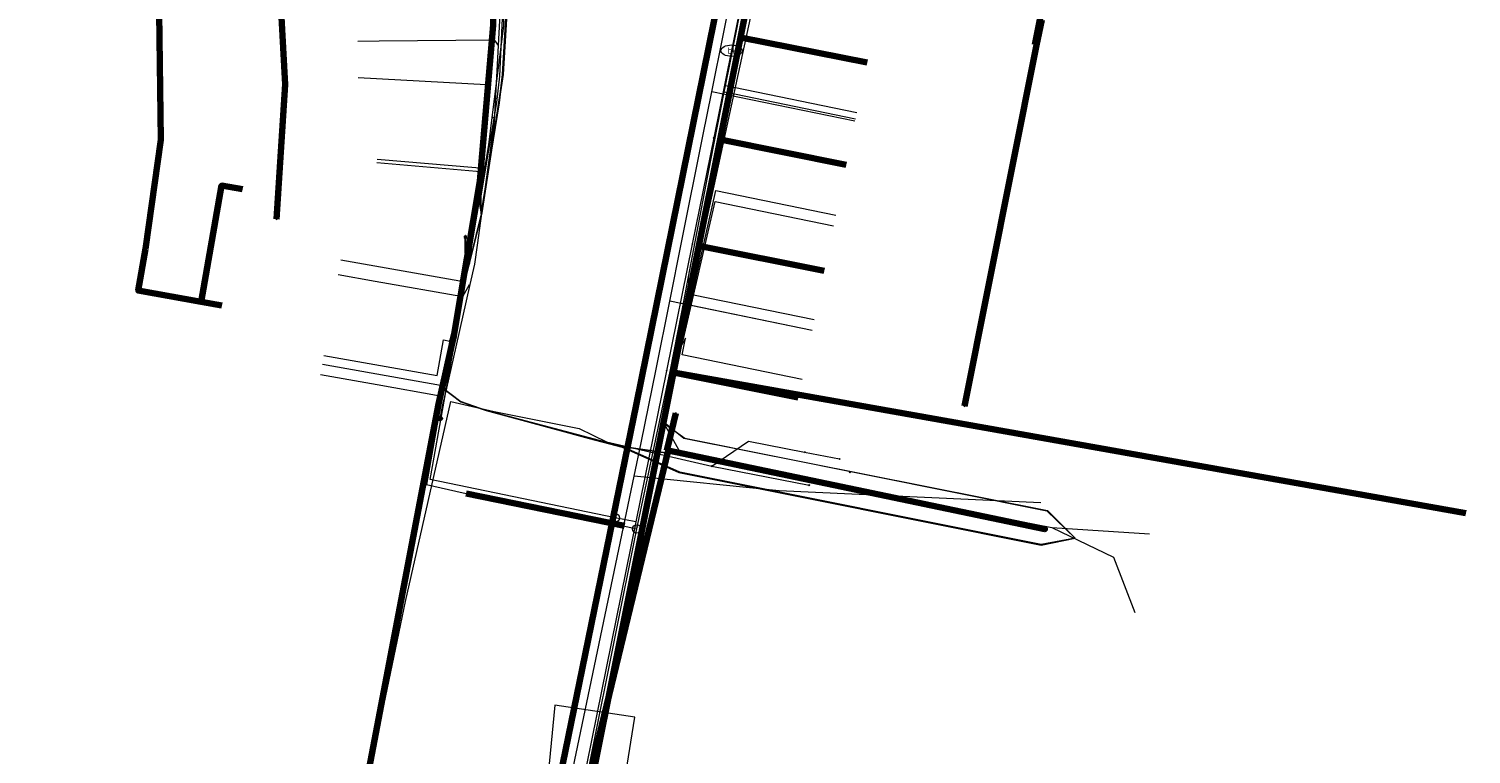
# Model space of a CAD drawing. Extents: x 152558 to 154479, y 462974 to 463683.
# Tile 61 of 256: x 153091 to 153159, y 463371 to 463405. Entities that reach past the tile are written whole.
import ezdxf
from ezdxf.enums import TextEntityAlignment as Align
from ezdxf.lldxf.tags import DXFTag

# ---------------------------------------------------------------- set-up
doc = ezdxf.new("R2010")
doc.units = 0
doc.header["$LTSCALE"] = 0.2
doc.layers.get('0').update_dxf_attribs({"linetype": 'CONTINUOUS'})
for name, color, linetype, lineweight in [('B-RO-KL-DATA_COAXIAAL_17_ZIGGO BV-G', 90, 'KL-DATA-N', 18), ('B-RO-KL-DATA_COAXIAAL_7_ZIGGO BV-G', 90, 'KL-DATA-N', 18), ('B-RO-KL-DATA_EUROFIBER NEDERLAND BV-G', 90, 'KL-DATA-N', 18), ('B-RO-KL-DATA_HULPSTUK_EUROFIBER NEDERLAND BV-S', 90, 'CONTINUOUS', 25), ('B-RO-KL-DATA_HULPSTUK_KPN BV-S', 90, 'CONTINUOUS', 25), ('B-RO-KL-DATA_HULPSTUK_REGGEFIBER OPERATOR BV-S', 90, 'CONTINUOUS', 25), ('B-RO-KL-DATA_KABELBED_KPN BV-G', 90, 'CONTINUOUS', 100), ('B-RO-KL-DATA_KABELBED_ZIGGO BV-G', 90, 'CONTINUOUS', 100), ('B-RO-KL-DATA_REGGEFIBER OPERATOR BV-G', 90, 'KL-DATA-N', 18), ('B-RO-KL-ET_LS_400 V_STEDIN NETBEHEER BV-G', 190, 'KL-LS-N', 18), ('B-RO-KL-ET_LS_GEMEENTE AMERSFOORT-S', 190, 'CONTINUOUS', 25), ('B-RO-KL-ET_LS_HULPSTUK_STEDIN NETBEHEER BV-S', 190, 'CONTINUOUS', 25), ('B-RO-KL-GAS_LD_HULPSTUK_STEDIN NETBEHEER BV-S', 50, 'CONTINUOUS', 25), ('B-RO-KL-GAS_LD_KOPER_22_0.1 BAR_STEDIN NETBEHEER BV-G', 50, 'KL-GAS-LD-N', 18), ('B-RO-KL-GAS_LD_MANTELBUIS_ASBESTCEMENT_STEDIN NETBEHEER BV-G', 50, 'CONTINUOUS', 100), ('B-RO-KL-GAS_LD_PE_32_0.1 BAR_STEDIN NETBEHEER BV-G', 50, 'KL-GAS-LD-N', 18), ('B-RO-KL-GAS_LD_PVC_63_0.1 BAR_STEDIN NETBEHEER BV-G', 50, 'KL-GAS-LD-N', 18), ('B-RO-KL-GAS_LD_STAAL_34_0.1 BAR_STEDIN NETBEHEER BV-G', 50, 'KL-GAS-LD-N', 18), ('B-RO-KL-WATER_100_VITENS-G', 170, 'KL-WATER-N', 18), ('B-RO-KL-WATER_HULPSTUK_VITENS-S', 170, 'CONTINUOUS', 25), ('B-RO-KL-WATER_VITENS-S', 170, 'CONTINUOUS', 25), ('B-RO-OG-INFO_KPN BV-G', 7, 'CONTINUOUS', 18)]:
    doc.layers.add(name, color=color, linetype=linetype, lineweight=lineweight)
doc.styles.add('NLCS-ISO', font='NLCS-ISO.ttf')
tags = doc.linetypes.add('KL-DATA-N', pattern='A,4,-1,[101,NLCS.SHX,S=0.5,R=0,X=0,Y=0],-1,4,-1,["D",Standard,S=1,R=0,X=-0.25,Y=-0.5],-1.5', length=12.5).pattern_tags.tags
tags[18] = DXFTag(74, 10)
tags = doc.linetypes.add('KL-GAS-LD-N', pattern='A,4,-1,[69,NLCS.SHX,S=0.5,R=0,X=0,Y=0],-1,4,-1,["L",Standard,S=1,R=0,X=0.25,Y=-0.5],-2', length=13).pattern_tags.tags
tags[18] = DXFTag(74, 10)
tags = doc.linetypes.add('KL-LS-N', pattern='A,4,-1,[103,NLCS.SHX,S=0.75,R=0,X=0,Y=0],-1,4,-1,["L",Standard,S=1,R=0,X=0,Y=-0.5],-2', length=13).pattern_tags.tags
tags[18] = DXFTag(74, 10)
doc.linetypes.add('KL-WATER-N', pattern='A,7,-0.5,[168,NLCS.SHX,S=0.75,R=0,X=0.75,Y=0],-2', length=9.5)

# ---------------------------------------------------------------- blocks, each defined once
blk = doc.blocks.new('SKL-WTB_HULP_T STUK-SO')
at = {"color": 0, "linetype": 'ByBlock', "lineweight": 18}
blk.add_circle((0, 0), 1, dxfattribs=at)
at = {"color": 0, "linetype": 'ByBlock', "lineweight": -2, "style": 'NLCS-ISO'}
blk.add_text('T', height=1, dxfattribs=at).set_placement((0, 0), align=Align.MIDDLE_CENTER)
at = {"color": 0, "linetype": 'ByBlock', "lineweight": 18, "style": 'NLCS-ISO', "flags": 1}
for tag, p in [('TYPE', (1.5, 0)), ('OMSCHRIJVING', (1.5, -3)), ('LABEL', (1.5, -1.5))]:
    blk.add_attdef(tag, p, '', height=1, dxfattribs=at)
blk = doc.blocks.new('SKL-WTB_HULP_MOF-SO')
at = {"linetype": 'ByBlock', "lineweight": 18}
h = blk.add_hatch(color=0, dxfattribs=at)
h.dxf.hatch_style = 1
h.paths.add_polyline_path([(-0.5625, 0, 1), (0.5625, 0, 1)])
at = {"color": 0, "linetype": 'ByBlock', "lineweight": 18}
blk.add_circle((0, 0), 0.5625, dxfattribs=at)
at = {"color": 0, "linetype": 'ByBlock', "lineweight": 18, "style": 'NLCS-ISO', "flags": 1}
for tag, p in [('TYPE', (1.5, 0)), ('OMSCHRIJVING', (1.5, -3)), ('LABEL', (1.5, -1.5))]:
    blk.add_attdef(tag, p, '', height=1, dxfattribs=at)
blk = doc.blocks.new('SKL-WTB_HULP_OVERIG-SO')
at = {"color": 0, "linetype": 'ByBlock', "lineweight": 18}
for points in [[(-0.14, 0.14), (0.14, -0.14)], [(0.14, 0.14), (-0.14, -0.14)]]:
    blk.add_lwpolyline(points, dxfattribs=at)
at = {"color": 0, "linetype": 'ByBlock', "lineweight": 18, "style": 'NLCS-ISO', "flags": 1}
for tag, p in [('TYPE', (1.5, 0)), ('OMSCHRIJVING', (1.5, -3)), ('LABEL', (1.5, -1.5))]:
    blk.add_attdef(tag, p, '', height=1, dxfattribs=at)
blk = doc.blocks.new('SKL-WTB_HULP_AFSLUITER-SO')
at = {"color": 0, "linetype": 'ByBlock', "lineweight": 18}
blk.add_lwpolyline([(0, 0.8), (0, -0.8)], dxfattribs=at)
blk.add_circle((0, 0), 1, dxfattribs=at)
at = {"color": 0, "linetype": 'ByBlock', "lineweight": 18, "style": 'NLCS-ISO', "flags": 1}
for tag, p in [('TYPE', (1.5, 0)), ('OMSCHRIJVING', (1.5, -3)), ('LABEL', (1.5, -1.5))]:
    blk.add_attdef(tag, p, '', height=1, dxfattribs=at)
blk = doc.blocks.new('SKL-WATER_BRANDKRAAN_BRANDPUT-SO')
at = {"color": 0, "linetype": 'ByBlock', "lineweight": 18}
blk.add_ellipse((0, 0), major_axis=(2.5, 0), ratio=0.54, dxfattribs=at)
at = {"color": 0, "linetype": 'ByBlock', "lineweight": 18, "style": 'NLCS-ISO'}
blk.add_text('bk', height=1.5, dxfattribs=at).set_placement((0.16, 0), align=Align.MIDDLE_CENTER)
blk = doc.blocks.new('SKL-ET_LS_MAST-SO')
for p, q in [((-0.05, 2.07), (0.05, 2.07)), ((-0.05, -2), (0.05, -2))]:
    blk.add_line(p, q)
for points in [[(-0.18, 1.76), (-0.22, 1.76), (-0.22, 1.84), (-0.18, 1.84), (-0.18, 1.79)], [(-0.18, 1.49), (-0.22, 1.49), (-0.22, 1.57), (-0.18, 1.57), (-0.18, 1.52)], [(-0.18, 1.79), (-0.05, 1.79)], [(-0.18, 1.76), (-0.05, 1.76)], [(-0.18, 1.52), (-0.05, 1.52)], [(-0.18, 1.49), (-0.05, 1.49)], [(-0.05, -2), (-0.05, 2.07)], [(0.05, -2), (0.05, 2.07)], [(0.18, 1.92), (0.05, 1.92)], [(0.18, 1.89), (0.05, 1.89)], [(0.18, 1.66), (0.05, 1.66)], [(0.18, 1.63), (0.05, 1.63)], [(0.18, 1.39), (0.05, 1.39)], [(0.18, 1.36), (0.05, 1.36)], [(0.18, 1.89), (0.22, 1.89), (0.22, 1.97), (0.18, 1.97), (0.18, 1.92)], [(0.18, 1.63), (0.22, 1.63), (0.22, 1.71), (0.18, 1.71), (0.18, 1.66)], [(0.18, 1.36), (0.22, 1.36), (0.22, 1.44), (0.18, 1.44), (0.18, 1.39)]]:
    blk.add_lwpolyline(points)

msp = doc.modelspace()

# ---------------------------------------------------------------- linework, layer by layer
at = {"layer": 'B-RO-KL-DATA_COAXIAAL_17_ZIGGO BV-G', "flags": 128}
for points in [[(153081.132, 463335.554), (153081.388, 463336.952), (153082.06, 463340.62), (153082.336, 463341.627), (153082.784, 463342.572), (153083.39, 463343.425), (153084.134, 463344.159), (153084.995, 463344.753), (153085.727, 463345.088), (153085.946, 463345.189), (153086.958, 463345.453), (153088.001, 463345.537), (153089.042, 463345.439), (153095.998, 463344.165), (153096.392, 463344.093), (153098.579, 463343.693), (153100.917, 463354.744), (153105.222, 463353.842), (153113.854, 463352.033), (153116.593, 463352.412), (153115.393, 463354.614), (153114.576, 463356.114), (153114.733, 463356.899), (153117.714, 463371.812), (153121.107, 463388.778), (153121.109, 463388.786), (153122.3, 463394.74), (153123.3, 463399.74), (153124.094, 463403.712), (153124.26, 463404.547), (153127.245, 463419.547), (153129.345, 463430.124), (153129.464, 463430.724), (153130.905, 463433.533), (153131.461, 463436.699), (153131.723, 463438.189), (153131.788, 463438.936), (153130.716, 463440.956), (153130.69, 463442.07), (153130.81, 463442.686), (153130.831, 463442.892), (153132.204, 463449.962), (153137.317, 463476.297), (153137.656, 463478.045), (153138.288, 463481.303), (153139.26, 463486.308), (153140.232, 463491.314), (153141.203, 463496.319), (153141.918, 463500), (153142.168, 463501.306), (153142.941, 463505.35), (153143.899, 463510.358), (153144.55, 463513.765), (153144.587, 463513.959), (153144.767, 463514.903), (153145.429, 463517.256), (153145.862, 463519.514), (153145.717, 463519.871), (153145.665, 463520), (153145.873, 463521.08), (153145.984, 463521.267), (153146.024, 463521.334), (153146.331, 463521.849), (153146.848, 463524.481), (153147.431, 463527.447), (153147.609, 463528.355), (153147.879, 463529.729), (153148.414, 463532.451), (153149.208, 463536.49), (153150.192, 463541.493), (153151.264, 463546.945), (153151.391, 463547.546), (153152.097, 463550.887), (153153.274, 463556.369), (153153.194, 463558.178), (153153.208, 463558.251), (153153.722, 463560.858), (153155.509, 463569.924), (153155.745, 463571.122), (153156.708, 463575.949), (153157.296, 463578.988), (153157.308, 463578.986), (153158.866, 463586.877), (153158.909, 463587.097), (153159.167, 463588.403), (153159.199, 463588.566), (153159.218, 463588.664), (153160.016, 463588.509)], [(153344.021, 463292.992), (153344.301, 463292.987), (153344.664, 463296.727), (153344.7, 463297.093), (153344.88, 463298.937), (153336.104, 463300.712), (153329.496, 463302.049), (153330.082, 463305.275), (153331.171, 463311.208), (153331.499, 463313.508), (153331.512, 463313.596), (153324.45, 463314.888), (153318.787, 463315.924), (153317.978, 463316.072), (153312.844, 463317.012), (153310.084, 463317.517), (153309.417, 463318.47), (153306.066, 463319.032), (153302.12, 463319.694), (153293.75, 463321.098), (153292.501, 463321.308), (153290.468, 463321.649), (153286.284, 463322.421), (153280.654, 463323.437), (153279.425, 463325.498), (153265.615, 463328.031), (153257.053, 463329.601), (153256.159, 463329.765), (153250.71, 463330.764), (153250.386, 463330.823), (153248.592, 463331.147), (153246.969, 463331.44), (153237.865, 463333.084), (153236.826, 463333.272), (153236.194, 463333.386), (153234.981, 463333.605), (153228.546, 463334.767), (153225.124, 463335.437), (153223.479, 463335.739), (153215.715, 463337.162), (153215.163, 463337.263), (153213.716, 463337.529), (153213.223, 463337.619), (153212.31, 463337.786), (153206.192, 463338.908), (153205.455, 463339.043), (153202.492, 463339.587), (153200.999, 463339.85), (153200.032, 463339.963), (153199.96, 463339.971), (153198.117, 463338.166), (153190.342, 463339.585), (153188.184, 463339.979), (153183.555, 463340.824), (153178.027, 463341.832), (153176.773, 463342.061), (153173.071, 463342.736), (153172.614, 463342.516), (153171.643, 463342.666), (153171.3, 463343.356), (153171.358, 463344.656), (153170.68, 463344.924), (153170.538, 463344.95), (153166.37, 463345.695), (153165.755, 463345.827), (153165.093, 463345.528), (153164.959, 463345.468), (153164.709, 463345.301), (153163.99, 463344.823), (153163.292, 463344.414), (153162.659, 463344.106), (153161.979, 463344.116), (153160.107, 463344.486), (153158.343, 463344.835), (153156.497, 463345.165), (153152.344, 463345.908), (153151.053, 463346.141), (153145.053, 463347.222), (153131.313, 463349.697), (153127.22, 463350.434), (153126.254, 463350.614), (153124.854, 463350.875), (153120.092, 463351.761), (153117.49, 463352.245), (153116.593, 463352.412), (153115.393, 463354.614), (153114.576, 463356.114), (153114.733, 463356.899), (153117.714, 463371.812), (153121.107, 463388.778), (153121.109, 463388.786), (153122.3, 463394.74), (153123.3, 463399.74), (153124.094, 463403.712), (153124.26, 463404.547), (153127.245, 463419.547), (153129.345, 463430.124), (153129.464, 463430.724), (153130.905, 463433.533), (153131.461, 463436.699), (153131.723, 463438.189), (153131.788, 463438.936), (153130.716, 463440.956), (153130.69, 463442.07), (153130.81, 463442.686), (153130.831, 463442.892), (153132.204, 463449.962), (153137.317, 463476.297), (153137.656, 463478.045), (153138.288, 463481.303), (153139.26, 463486.308), (153140.232, 463491.314), (153141.203, 463496.319), (153141.918, 463500), (153142.168, 463501.306), (153142.941, 463505.35), (153143.899, 463510.358), (153144.55, 463513.765), (153144.587, 463513.959), (153144.767, 463514.903), (153145.429, 463517.256), (153145.862, 463519.514), (153145.717, 463519.871), (153145.665, 463520), (153145.873, 463521.08), (153145.984, 463521.267), (153146.024, 463521.334), (153146.331, 463521.849), (153146.848, 463524.481), (153147.431, 463527.447), (153147.609, 463528.355), (153147.879, 463529.729), (153148.414, 463532.451), (153149.208, 463536.49), (153150.192, 463541.493), (153151.264, 463546.945), (153151.391, 463547.546), (153152.097, 463550.887), (153153.274, 463556.369), (153153.194, 463558.178), (153153.208, 463558.251), (153153.722, 463560.858), (153155.509, 463569.924), (153155.745, 463571.122), (153156.708, 463575.949), (153157.296, 463578.988), (153157.308, 463578.986), (153158.866, 463586.877), (153158.909, 463587.097), (153159.167, 463588.403), (153159.199, 463588.566), (153159.218, 463588.664), (153160.016, 463588.509)]]:
    msp.add_lwpolyline(points, dxfattribs=at)
at = {"layer": 'B-RO-KL-DATA_COAXIAAL_7_ZIGGO BV-G', "flags": 128}
for points in [[(153126.976, 463387.605), (153121.107, 463388.778), (153121.109, 463388.786), (153122.3, 463394.74), (153123.3, 463399.74), (153124.094, 463403.712), (153124.26, 463404.547), (153127.245, 463419.547), (153129.345, 463430.124), (153129.464, 463430.724), (153130.905, 463433.533), (153131.461, 463436.699), (153131.723, 463438.189), (153131.788, 463438.936), (153132.739, 463438.679), (153132.778, 463438.652), (153133.425, 463438.357), (153134.113, 463438.181), (153141.648, 463436.951), (153142.759, 463436.769), (153145.035, 463436.397)], [(153158.374, 463382.175), (153121.109, 463388.786), (153122.3, 463394.74), (153123.3, 463399.74), (153124.094, 463403.712), (153124.26, 463404.547), (153127.245, 463419.547), (153129.345, 463430.124), (153129.464, 463430.724), (153130.905, 463433.533), (153131.461, 463436.699), (153131.723, 463438.189), (153131.788, 463438.936), (153132.739, 463438.679), (153132.778, 463438.652), (153133.425, 463438.357), (153134.113, 463438.181), (153141.648, 463436.951), (153142.759, 463436.769), (153145.035, 463436.397), (153157.733, 463434.324), (153172.215, 463431.979), (153176.695, 463431.253), (153177.22, 463431.213), (153177.745, 463431.267), (153178.252, 463431.413), (153178.726, 463431.645), (153179.151, 463431.957), (153179.516, 463432.338), (153179.808, 463432.778), (153179.833, 463432.836), (153185.221, 463432.285), (153185.202, 463431.968), (153185.309, 463431.195), (153185.565, 463430.457), (153185.96, 463429.782), (153186.477, 463429.198), (153187.099, 463428.725), (153187.801, 463428.382), (153186.889, 463423.137), (153186.898, 463423.053), (153187.113, 463423.077), (153187.81, 463423.032), (153190.551, 463422.611), (153191.903, 463422.403)], [(153128.198, 463393.56), (153122.3, 463394.74), (153123.3, 463399.74), (153124.094, 463403.712), (153124.26, 463404.547), (153127.245, 463419.547), (153129.345, 463430.124), (153129.464, 463430.724), (153130.905, 463433.533), (153131.461, 463436.699), (153131.723, 463438.189), (153131.788, 463438.936), (153132.739, 463438.679), (153132.778, 463438.652), (153133.425, 463438.357), (153134.113, 463438.181), (153141.648, 463436.951), (153142.759, 463436.769), (153145.035, 463436.397)], [(153129.223, 463398.555), (153123.3, 463399.74), (153124.094, 463403.712), (153124.26, 463404.547), (153127.245, 463419.547), (153129.345, 463430.124), (153129.464, 463430.724), (153130.905, 463433.533), (153131.461, 463436.699), (153131.723, 463438.189), (153131.788, 463438.936), (153132.739, 463438.679), (153132.778, 463438.652), (153133.425, 463438.357), (153134.113, 463438.181), (153141.648, 463436.951), (153142.759, 463436.769), (153145.035, 463436.397)], [(153145.035, 463436.397), (153142.759, 463436.769), (153141.648, 463436.951), (153134.113, 463438.181), (153133.425, 463438.357), (153132.778, 463438.652), (153132.739, 463438.679), (153131.788, 463438.936), (153131.723, 463438.189), (153131.461, 463436.699), (153130.905, 463433.533), (153129.464, 463430.724), (153129.345, 463430.124), (153127.245, 463419.547), (153124.26, 463404.547), (153130.209, 463403.358)]]:
    msp.add_lwpolyline(points, dxfattribs=at)
at = {"layer": 'B-RO-KL-DATA_EUROFIBER NEDERLAND BV-G', "flags": 128}
for points in [[(153121.5, 463384.9), (153118.7, 463385.3), (153112.3, 463387), (153111.1, 463387.4), (153110.2, 463388.1), (153110.6, 463390.3), (153112.1, 463396.3), (153113.1, 463402.8), (153113.3, 463406.2), (153112.9, 463407.3), (153112.9, 463413.6), (153112, 463421.3), (153109.9, 463428.3), (153107.1, 463435.7), (153103.8, 463442.4), (153099.1, 463449.1), (153096, 463452.3), (153095, 463454.7), (153091.2, 463458.4), (153090.7, 463459.4), (153088.4, 463461), (153067.9, 463474.2), (153053.1, 463483.3), (153038.5, 463492.6), (153043.8, 463501), (153043.8, 463501.4), (153037.9, 463505.5), (153029.7, 463510.5), (153009.1, 463523.3), (153002.1, 463528), (152977.7, 463543.5), (152974.3, 463546.2), (152971.2, 463550.5), (152969, 463555.7), (152968.3, 463559.4), (152966.8, 463570.2), (152964.1, 463591.5), (152962.6, 463604.2), (152960.9, 463617.6), (152960.6, 463619.3), (152959.2, 463630.8), (152957.4, 463644.6), (152957.3, 463646.4), (152961.1, 463649), (152966, 463650.4), (152979, 463654.6), (152994.9, 463659.6), (152998.1, 463658.9), (153005.8, 463659.7), (153008.3, 463661), (153013.2, 463661.1), (153014.8, 463661.3), (153017.6, 463662.4), (153026.3, 463662.8), (153030.7, 463662.6), (153037.6, 463661.8), (153046.8, 463660.4), (153057.3, 463657.7), (153068.9, 463653.5), (153083.7, 463647.9), (153094.5, 463643.5), (153097.3, 463642.9), (153103.9, 463640.4), (153111.5, 463636.9), (153126.6, 463631.2), (153152.7, 463621), (153154.4, 463620.5), (153156.3, 463619.7), (153157.9, 463618.3), (153158.4, 463617.1), (153158, 463614.3), (153158, 463614), (153158.3, 463613.7), (153163.5, 463612.2), (153164.6, 463612.6), (153165.6, 463614.8), (153167, 463615.6), (153168.6, 463615.3), (153187.9, 463610), (153271.4, 463587.6), (153289.4, 463583), (153318.1, 463575.1), (153319.2, 463574.9), (153319.4, 463573.8), (153318.8, 463570), (153319.2, 463569.4), (153320, 463569.1), (153326.4, 463567.3), (153327, 463568.4), (153327.6, 463571.1), (153329, 463572.2), (153329.4, 463572.2), (153356.9, 463564.7), (153365.6, 463562.5), (153366, 463562.5), (153368.7, 463561.9), (153371.2, 463561), (153372.2, 463560.9), (153381.9, 463558.3), (153386.8, 463556.9), (153429.8, 463545.3), (153435.7, 463543.5), (153486.6, 463529.8), (153500.6, 463525.9), (153520.2, 463521), (153578.3, 463505.3), (153611.1, 463496.7), (153617.8, 463494.8), (153679.4, 463478.2), (153685.9, 463476.3), (153687.1, 463475), (153687.5, 463473.8), (153686.8, 463471.6), (153686.4, 463469.8), (153686.8, 463469.3), (153687.4, 463470.1), (153687.5, 463472.1), (153692.084, 463495.773)], [(152571.462, 463494.696), (152614, 463485.4), (152615.1, 463482.7), (152678.5, 463464.8), (152679.7, 463464.8), (152685.6, 463462.8), (152698, 463459.2), (152703.7, 463457.3), (152720.1, 463452.4), (152731.7, 463448.8), (152732.3, 463448.7), (152740.2, 463446.1), (152747.8, 463444.1), (152751.2, 463443), (152751.7, 463443.2), (152755.2, 463454.3), (152761, 463474.3), (152761.9, 463477.7), (152762.9, 463480.9), (152763.8, 463484.5), (152767, 463494.7), (152767.9, 463498.1), (152771.4, 463509.8), (152772.7, 463513.8), (152773, 463514.2), (152773.3, 463514.3), (152777.9, 463512.9), (152778.3, 463513.1), (152778.7, 463514.1), (152780, 463518.5), (152780.5, 463519), (152783.3, 463520.1), (152784, 463520), (152812.4, 463511.4), (152827.7, 463506.6), (152828.9, 463505.7), (152831, 463500.9), (152829.3, 463495.1), (152829.5, 463494.3), (152830.2, 463493.2), (152831.6, 463490.5), (152832.5, 463489.4), (152849.6, 463484.1), (152851.2, 463483.7), (152861.1, 463480.6), (152863.2, 463479.8), (152867, 463476.5), (152873.3, 463475), (152874.7, 463474.9), (152876.8, 463474.9), (152881.9, 463474), (152891.4, 463471.3), (152897.6, 463470.1), (152916, 463466.8), (152936.3, 463462.9), (152942.5, 463461), (152953.3, 463457.5), (152965.2, 463453.3), (152966.3, 463453.1), (152970.6, 463451.7), (152972.3, 463451), (152973.1, 463450), (152970.9, 463430.7), (152971.4, 463430.6), (152977.2, 463429.9), (152982.1, 463429), (152996.4, 463426.6), (153020, 463422.8), (153038, 463419.8), (153049.2, 463418), (153058.3, 463416.6), (153059.7, 463417.6), (153063.1, 463420.1), (153066.7, 463423.6), (153085.6, 463442.6), (153093.4, 463450.7), (153096, 463452.3), (153099.1, 463449.1), (153103.8, 463442.4), (153107.1, 463435.7), (153107.4, 463434.8), (153109.9, 463428.3), (153112, 463421.3), (153112.9, 463413.6), (153112.9, 463407.3), (153113.3, 463406.2), (153113.1, 463402.8), (153112.1, 463396.3), (153110.6, 463390.3), (153110.2, 463388.1), (153111.1, 463387.4), (153112.3, 463387), (153118.7, 463385.3), (153121.5, 463384.9)], [(152936.5, 463462.8), (152942.5, 463461), (152953.3, 463457.5), (152965.2, 463453.3), (152966.3, 463453.1), (152970.6, 463451.7), (152972.3, 463451), (152973.1, 463450), (152972.4, 463444.2), (152970.9, 463430.7), (152971.4, 463430.6), (152975.4, 463430.1), (152977.2, 463429.9), (152982.1, 463429), (152996.4, 463426.6), (153014, 463423.8), (153020, 463422.8), (153038, 463419.8), (153049.2, 463418), (153055.9, 463417), (153058.3, 463416.6), (153059.7, 463417.6), (153063.1, 463420.1), (153066.7, 463423.6), (153075.7, 463432.6), (153085.6, 463442.6), (153093.4, 463450.7), (153096, 463452.3), (153099.1, 463449.1), (153103.5, 463442.9), (153103.8, 463442.4), (153107.1, 463435.7), (153107.4, 463434.8), (153109.9, 463428.3), (153112, 463421.3), (153112.9, 463413.6), (153112.9, 463411.3), (153112.9, 463407.3), (153113.3, 463406.2), (153113.1, 463402.8), (153112.9, 463401.5), (153112.1, 463396.3), (153110.6, 463390.3), (153110.2, 463388.1), (153111.1, 463387.4), (153112.3, 463387), (153117.1, 463385.7), (153118.7, 463385.3), (153121.5, 463384.9)], [(153121.5, 463384.9), (153120.6, 463386.5), (153123.3, 463399.8), (153129.3, 463429.9), (153130.1, 463431.2), (153131, 463431.7), (153133.1, 463432.5), (153135.4, 463432.2), (153155.7, 463428.9), (153175.9, 463425.6), (153177.3, 463424.9), (153178, 463423.9), (153178.2, 463422.1), (153177.7, 463418.5), (153178.3, 463418.4), (153182.7, 463417.7), (153183.3, 463417.5), (153183.5, 463419), (153184.2, 463421.4), (153185.5, 463422.5), (153187.6, 463422.9), (153192.8, 463422), (153197.8, 463421.1), (153204.7, 463419.9), (153226.2, 463416), (153236.1, 463414.1), (153237.6, 463412.5), (153238.2, 463410.6), (153238.2, 463409.9), (153238.1, 463408.2), (153238.2, 463407.9), (153238.9, 463407.8), (153243.4, 463406.9), (153243.9, 463406.9), (153244.2, 463408.4), (153245.3, 463410.7), (153248.2, 463412.3), (153249.7, 463412.2), (153268.1, 463409), (153284.8, 463406.1), (153295.5, 463404.3), (153297.5, 463402.9), (153299.2, 463402.5), (153304.9, 463401.2), (153305.2, 463401.2), (153307.1, 463400.8), (153310.9, 463400.6), (153333.1, 463396.6), (153341.8, 463395.1), (153343.9, 463394.2), (153344.3, 463393.8), (153346.4, 463391.9), (153346.5, 463391.6), (153349.1, 463391.3), (153354.7, 463390.6), (153357.3, 463390.9), (153359.8, 463391.2), (153362.3, 463391.5), (153367.5, 463390.5), (153368.5, 463390.7), (153368.7, 463392.2), (153370.7, 463404.7), (153372.4, 463415.4), (153372.9, 463418.7), (153373.1, 463419.6), (153374.2, 463420), (153375.2, 463420.4), (153397.3, 463416.9), (153413.7, 463413.9), (153413.8, 463413.2), (153413.4, 463410.6), (153413.5, 463409.8), (153415.2, 463409.4), (153420.9, 463408.3), (153422.9, 463407.9), (153424.9, 463407.4), (153425.2, 463408), (153426.4, 463412), (153427.3, 463412.7), (153427.9, 463413.6), (153428.6, 463418.2), (153428.6, 463418.5), (153459.6, 463411.9), (153464.6, 463411), (153467, 463411.5), (153467.5, 463411.4), (153468.3, 463410.8)], [(153121.5, 463384.9), (153120.6, 463386.5), (153123.3, 463399.8), (153129.3, 463429.9), (153130.1, 463431.2), (153131, 463431.7), (153133.1, 463432.5), (153135.4, 463432.2), (153155.7, 463428.9), (153175.9, 463425.6), (153177.3, 463424.9), (153178, 463423.9), (153178.2, 463422.1), (153177.7, 463418.5), (153178.3, 463418.4), (153182.7, 463417.7), (153183.3, 463417.5), (153183.5, 463419), (153184.2, 463421.4), (153185.5, 463422.5), (153187.6, 463422.9), (153192.8, 463422), (153197.8, 463421.1), (153204.7, 463419.9), (153226.2, 463416), (153236.1, 463414.1), (153237.6, 463412.5), (153238.2, 463410.6), (153238.2, 463409.9), (153238.1, 463408.2), (153238.2, 463407.9), (153238.9, 463407.8), (153243.4, 463406.9), (153243.9, 463406.9), (153244.2, 463408.4), (153245.3, 463410.7), (153248.2, 463412.3), (153249.7, 463412.2), (153268.1, 463409), (153284.8, 463406.1), (153295.5, 463404.3), (153297.5, 463402.9), (153299.2, 463402.5), (153304.9, 463401.2), (153305.2, 463401.2), (153307.1, 463400.8), (153310.9, 463400.6), (153333.1, 463396.6), (153341.8, 463395.1), (153343.9, 463394.2), (153344.3, 463393.8), (153346.4, 463391.9), (153346.5, 463391.6), (153349.1, 463391.3), (153354.7, 463390.6), (153357.3, 463390.9), (153359.8, 463391.2), (153362.3, 463391.5), (153367.5, 463390.5), (153368.5, 463390.7), (153368.7, 463392.2), (153370.7, 463404.7), (153372.4, 463415.4), (153372.9, 463418.7), (153373.1, 463419.6), (153374.2, 463420), (153375.2, 463420.4), (153397.3, 463416.9), (153413.7, 463413.9), (153413.8, 463413.2), (153413.4, 463410.6), (153413.5, 463409.8), (153415.2, 463409.4), (153420.9, 463408.3), (153422.9, 463407.9), (153424.9, 463407.4), (153425.2, 463408), (153426.4, 463412), (153427.3, 463412.7), (153427.9, 463413.6), (153428.6, 463418.2), (153428.6, 463418.5), (153454.5, 463412.9), (153454.6, 463412.9), (153464.6, 463411), (153467, 463411.5), (153467.5, 463411.4), (153468.28, 463410.709)], [(153121.5, 463384.9), (153138.9, 463381.5)], [(153121.5, 463384.9), (153138.9, 463381.5), (153141.8, 463380.1), (153142.8, 463377.5)], [(153121.5, 463384.9), (153138.9, 463381.5), (153143.5, 463381.2)]]:
    msp.add_lwpolyline(points, dxfattribs=at)
at = {"layer": 'B-RO-KL-DATA_KABELBED_KPN BV-G', "flags": 128}
for points in [[(153097.513, 463450.754), (153098.452, 463449.84), (153099.136, 463449.045), (153099.77, 463448.209), (153101.219, 463446.294), (153104.378, 463441.041), (153107.079, 463435.539), (153109.301, 463429.827), (153111.03, 463423.946), (153112.253, 463417.94), (153112.637, 463412.497), (153112.625, 463405.127), (153112.002, 463397.783), (153110.773, 463390.516), (153110.051, 463387.297), (153105.671, 463364.241), (153104.427, 463357.654), (153103.951, 463355.051)], [(153085.452, 463441.107), (153086.615, 463439.946), (153088.05, 463438.494), (153096.152, 463436.791), (153101.776, 463421.915), (153102.844, 463402.326), (153102.432, 463395.994)], [(153118.832, 463384.728), (153119.349, 463387.254), (153127.638, 463428.192), (153127.751, 463428.65), (153127.902, 463429.096), (153128.091, 463429.527), (153128.316, 463429.942), (153128.575, 463430.335), (153128.866, 463430.705), (153129.188, 463431.05), (153129.538, 463431.365), (153129.914, 463431.65), (153130.312, 463431.902), (153130.73, 463432.119), (153131.165, 463432.299), (153131.614, 463432.443), (153132.074, 463432.547), (153132.54, 463432.612), (153133.011, 463432.637), (153133.482, 463432.623), (153133.95, 463432.568), (153143.552, 463431.031)], [(153138.425, 463405.377), (153138.184, 463404.174)], [(153138.184, 463404.174), (153134.789, 463387.203)], [(153120.796, 463385.122), (153121.211, 463386.873)], [(153116.183, 463339.968), (153116.188, 463339.985), (153116.23, 463340.136), (153116.533, 463341.22), (153115.504, 463352.629), (153115.001, 463358.206), (153117.412, 463370.838), (153120.85, 463385.109)], [(153116.947, 463375.514), (153118.832, 463384.728)], [(153120.85, 463385.109), (153138.572, 463381.409)], [(153114.105, 463352.921), (153114.105, 463352.922), (153114.338, 463354.255), (153114.137, 463354.409), (153113.95, 463354.58), (153113.779, 463354.767), (153113.625, 463354.968), (153113.489, 463355.182), (153113.372, 463355.407), (153113.276, 463355.642), (153113.201, 463355.884), (153113.148, 463356.131), (153113.116, 463356.383), (153113.107, 463356.636), (153113.121, 463356.889), (153113.156, 463357.14), (153114.441, 463363.27), (153116.947, 463375.514)]]:
    msp.add_lwpolyline(points, dxfattribs=at)
at = {"layer": 'B-RO-KL-DATA_KABELBED_ZIGGO BV-G', "flags": 128}
for points in [[(153131.788, 463438.936), (153131.723, 463438.189), (153130.905, 463433.533), (153129.464, 463430.724), (153124.26, 463404.547)], [(153138.865, 463408.03), (153138.096, 463404.203)], [(153096.28, 463394.607), (153097.002, 463399.733), (153096.901, 463406.9)], [(153124.26, 463404.547), (153123.3, 463399.74)], [(153124.26, 463404.547), (153130.209, 463403.358)], [(153123.3, 463399.74), (153122.3, 463394.74)], [(153123.3, 463399.74), (153129.223, 463398.555)], [(153098.886, 463392.115), (153099.853, 463397.577), (153100.837, 463397.403)], [(153122.3, 463394.74), (153121.109, 463388.786)], [(153122.3, 463394.74), (153128.198, 463393.56)], [(153096.28, 463394.607), (153095.932, 463392.638), (153098.886, 463392.115)], [(153098.886, 463392.115), (153099.871, 463391.941)], [(153121.107, 463388.778), (153114.576, 463356.114), (153116.593, 463352.412)], [(153121.107, 463388.778), (153126.976, 463387.605)], [(153121.109, 463388.786), (153158.374, 463382.175)]]:
    msp.add_lwpolyline(points, dxfattribs=at)
at = {"layer": 'B-RO-KL-DATA_REGGEFIBER OPERATOR BV-G', "flags": 128}
for points in [[(153140, 463381), (153138.4, 463380.7), (153121.4, 463384.1), (153118.7, 463385.3), (153117.1, 463385.7), (153112.3, 463387), (153111.1, 463387.4), (153110.2, 463388.1), (153110.6, 463390.3), (153112.1, 463396.3), (153112.9, 463401.5), (153113.1, 463402.8), (153113.3, 463406.2), (153112.9, 463407.3), (153112.9, 463411.3), (153112.9, 463413.6), (153112, 463421.3), (153109.9, 463428.3), (153107.4, 463434.8), (153107.1, 463435.7), (153103.8, 463442.4), (153103.5, 463442.9), (153099.1, 463449.1), (153096.6, 463452.6), (153095, 463454.7), (153092.7, 463456.9), (153091.2, 463458.4), (153090.7, 463459.4), (153088.4, 463461), (153082.5, 463464.8), (153082.1, 463465.1), (153076.7, 463468.6), (153069.4, 463473.2), (153067.6, 463473.8), (153060.6, 463478.7), (153053.1, 463483.3), (153044.5, 463488.8), (153038.5, 463492.6), (153038.9, 463493.3), (153043.2, 463500), (153043.8, 463501), (153043.8, 463501.4), (153040.5, 463503.7), (153037.9, 463505.5), (153029.7, 463510.5), (153009.1, 463523.3), (153002.1, 463528), (152991.4, 463534.8), (152977.7, 463543.5), (152974.3, 463546.2), (152971.2, 463550.5), (152969, 463555.7), (152968.3, 463559.4), (152966.8, 463570.2), (152966.5, 463572.7), (152966, 463577), (152965.4, 463581.3), (152964.9, 463585.6), (152964.4, 463589.9), (152964.1, 463591.5), (152962.6, 463604.2), (152960.7, 463618.5), (152960.6, 463619.3), (152959.1, 463631.7), (152958.8, 463633.6), (152957.4, 463644.6), (152957.4, 463645.5), (152957.3, 463646.4), (152957.8, 463646.6), (152959.3, 463646.9), (152959.9, 463647), (152960.4, 463646.6), (152960.4, 463646.9), (152960.4, 463648.3), (152961.1, 463649), (152966, 463650.4), (152979, 463654.6), (152994.9, 463659.6), (152996, 463659.4), (152998.1, 463658.9), (153003.5, 463659.5), (153005.8, 463659.7), (153008.3, 463661), (153013.2, 463661.1), (153014.8, 463661.3), (153017.6, 463662.4), (153026.3, 463662.8), (153030.8, 463662.5), (153037.6, 463661.8), (153046.8, 463660.4), (153057.3, 463657.7), (153063.3, 463655.5), (153083.7, 463647.9), (153094.5, 463643.5), (153096.2, 463643.1), (153097.3, 463642.9), (153098.1, 463642.6), (153103.9, 463640.4), (153106.4, 463639.2), (153113, 463636.4), (153130.3, 463629.7), (153146.5, 463623.4), (153152.7, 463621), (153154.4, 463620.5), (153156.3, 463619.7), (153156.6, 463619.4), (153157.9, 463618.3), (153158.4, 463617.1), (153158, 463614.3), (153158, 463614), (153158.3, 463613.7), (153163.5, 463612.2), (153164.6, 463612.6), (153165.6, 463614.8), (153167, 463615.6), (153168.6, 463615.3), (153187.9, 463610), (153209.5, 463604.2), (153244.2, 463594.8), (153247.7, 463593.9), (153272.9, 463587.2), (153287.4, 463583.5), (153310.9, 463577.1), (153318.1, 463575.1), (153319.2, 463574.9), (153319.4, 463573.8), (153319, 463571.1), (153318.8, 463570), (153319.2, 463569.4), (153320, 463569.1), (153325.9, 463567.4), (153326.4, 463567.3), (153326.7, 463567.9), (153327, 463568.4), (153327.6, 463571.1), (153329, 463572.2), (153329.4, 463572.2), (153331.9, 463571.6), (153353.8, 463565.6), (153365.6, 463562.5), (153366, 463562.5), (153368.7, 463561.9), (153371.2, 463561), (153372.2, 463560.9), (153381.9, 463558.3), (153386.8, 463556.9), (153387.6, 463556.7), (153411.5, 463550.2), (153432.6, 463544.5), (153435.7, 463543.5), (153444.9, 463541), (153459.6, 463537.1), (153486.6, 463529.8), (153494.7, 463527.5), (153500.6, 463525.9), (153520.2, 463521), (153536.3, 463516.6), (153578.3, 463505.3), (153611.1, 463496.7), (153617.8, 463494.8), (153629.3, 463491.7), (153642.5, 463488.1), (153659.8, 463483.5), (153679.4, 463478.2), (153685.9, 463476.3), (153687.1, 463475), (153687.5, 463473.8), (153686.8, 463471.8), (153686.8, 463471.6), (153686.4, 463469.8), (153686.8, 463469.3), (153687.4, 463470.1), (153687.5, 463472.1), (153692.127, 463495.761)], [(153096.581, 463452.576), (153099.141, 463449.141), (153103.516, 463442.879), (153103.838, 463442.432), (153107.076, 463435.735), (153107.438, 463434.814), (153109.921, 463428.256), (153111.992, 463421.342), (153112.88, 463413.592), (153112.929, 463411.312), (153112.879, 463407.324), (153113.266, 463406.235), (153113.072, 463402.802), (153112.902, 463401.465), (153112.068, 463396.251), (153110.587, 463390.259), (153110.198, 463388.087), (153111.078, 463387.435), (153112.327, 463386.997), (153117.141, 463385.68), (153118.701, 463385.271), (153121.366, 463384.077), (153138.394, 463380.669), (153140, 463381)], [(153108.657, 463431.593), (153109.921, 463428.256), (153111.992, 463421.342), (153112.88, 463413.592), (153112.929, 463411.312), (153112.879, 463407.324), (153113.266, 463406.235), (153113.072, 463402.802), (153112.902, 463401.465), (153112.068, 463396.251), (153110.587, 463390.259), (153110.198, 463388.087), (153111.078, 463387.435), (153112.327, 463386.997), (153117.141, 463385.68), (153118.701, 463385.271), (153121.366, 463384.077), (153138.394, 463380.669), (153140, 463381)], [(153130.13, 463431.228), (153129.312, 463429.908), (153123.328, 463399.806), (153120.551, 463386.483), (153121.641, 463385.688), (153138.669, 463382.28), (153140, 463381)], [(153130.1, 463431.2), (153129.3, 463429.9), (153123.3, 463399.8), (153120.6, 463386.5), (153121.6, 463385.7), (153138.7, 463382.3), (153140, 463381)], [(153127.05, 463418.531), (153123.328, 463399.806), (153120.551, 463386.483), (153121.641, 463385.688), (153138.669, 463382.28), (153140, 463381)], [(153112.068, 463396.251), (153112.07, 463397.089), (153112.805, 463401.476), (153112.945, 463402.719), (153113.095, 463406.125), (153112.578, 463407.274), (153112.629, 463411.311), (153112.58, 463413.588), (153112.283, 463413.581), (153106.181, 463413.526)], [(153112.068, 463396.251), (153112.902, 463401.465), (153113.072, 463402.802), (153113.266, 463406.235), (153112.879, 463407.324), (153106.539, 463407.221), (153106.553, 463405.667), (153106.258, 463405.668)], [(153121.211, 463389.651), (153121.476, 463390.399), (153124.986, 463406.62), (153130.644, 463405.458)], [(153107.173, 463398.82), (153111.816, 463398.42), (153112.14, 463398.369), (153111.966, 463397.153), (153112.068, 463396.251)], [(153107.159, 463398.664), (153111.838, 463398.261), (153112.079, 463398.225), (153111.906, 463397.143), (153112.068, 463396.251)], [(153121.211, 463389.651), (153121.526, 463390.375), (153123.093, 463397.349), (153128.74, 463396.189)], [(153121.211, 463389.651), (153121.584, 463390.361), (153123.075, 463396.83), (153128.638, 463395.69)], [(153104.669, 463389.585), (153109.993, 463388.643), (153110.294, 463390.319), (153110.587, 463390.259)], [(153127.153, 463388.459), (153121.513, 463389.617), (153121.677, 463390.4), (153121.211, 463389.651)], [(153103.443, 463354.917), (153103.998, 463355.768), (153105.61, 463364.095), (153108.509, 463378.02), (153110.638, 463387.414), (153112.677, 463386.944), (153116.673, 463386.147), (153117.951, 463385.527), (153122.909, 463384.379)], [(153122.909, 463384.379), (153124.631, 463385.558), (153127.276, 463385.04)], [(153127.276, 463385.04), (153128.923, 463384.717)], [(153122.909, 463384.379), (153127.487, 463383.489)]]:
    msp.add_lwpolyline(points, dxfattribs=at)
at = {"layer": 'B-RO-KL-ET_LS_400 V_STEDIN NETBEHEER BV-G', "flags": 128}
for points in [[(153105.864, 463463.091), (153098.555, 463451.193), (153098.473, 463450.939), (153098.442, 463450.674), (153098.465, 463450.408), (153098.54, 463450.152), (153099.009, 463449.49), (153099.82, 463448.346), (153102.296, 463444.85), (153105.054, 463440.072), (153105.544, 463439.223), (153106.935, 463436.367), (153107.803, 463434.369), (153108.256, 463433.32), (153108.808, 463431.75), (153109.435, 463429.964), (153110.41, 463427.19), (153110.44, 463427.068), (153111.195, 463424.048), (153111.985, 463420.887), (153112.437, 463417.138), (153112.7, 463414.958), (153112.797, 463414.153), (153112.879, 463412.42), (153112.983, 463410.231), (153113.019, 463409.465), (153113.026, 463408.126), (153113.03, 463407.374), (153112.987, 463406.535), (153112.864, 463404.166), (153112.726, 463401.497), (153112.68, 463400.6), (153111.874, 463394.773), (153111.751, 463393.88), (153111.535, 463392.926), (153110.868, 463389.988), (153110.427, 463388.044), (153110.25, 463387.265), (153110.124, 463386.623)], [(153115.617, 463366.477), (153115.672, 463366.742), (153119.262, 463383.907), (153119.591, 463385.478), (153120.299, 463388.94), (153120.938, 463392.138), (153121.491, 463394.901), (153122.491, 463399.902), (153122.908, 463401.987), (153123.452, 463404.709), (153124.683, 463410.863), (153125.103, 463412.962), (153125.683, 463415.863), (153126.683, 463420.863), (153127.019, 463422.544), (153128.129, 463428.096), (153128.504, 463429.062), (153129.042, 463429.946), (153129.728, 463430.72), (153130.541, 463431.361), (153131.454, 463431.849), (153132.439, 463432.166), (153133.464, 463432.305), (153134.746, 463432.245), (153134.867, 463432.272), (153134.982, 463432.322), (153135.085, 463432.392), (153135.174, 463432.479), (153135.244, 463432.581)], [(153106.265, 463404.368), (153107.265, 463404.377)], [(153107.265, 463404.377), (153112.678, 463404.426), (153112.864, 463404.166)], [(153129.644, 463400.604), (153122.908, 463401.987)], [(153105.341, 463393.393), (153107.079, 463393.086)], [(153107.079, 463393.086), (153111.201, 463392.358), (153111.515, 463392.93), (153111.535, 463392.926)], [(153127.625, 463390.765), (153120.938, 463392.138)], [(153104.509, 463388.685), (153107.167, 463388.215)], [(153107.167, 463388.215), (153110.141, 463387.689), (153110.427, 463388.044)], [(153138.38, 463382.657), (153126.076, 463383.222), (153119.262, 463383.907)]]:
    msp.add_lwpolyline(points, dxfattribs=at)
at = {"layer": 'B-RO-KL-GAS_LD_KOPER_22_0.1 BAR_STEDIN NETBEHEER BV-G', "flags": 128}
for points in [[(153129.724, 463400.996), (153123.945, 463402.182)], [(153129.664, 463400.702), (153123.979, 463401.869)], [(153127.725, 463391.255), (153122.045, 463392.42)], [(153127.625, 463390.765), (153121.942, 463391.932)]]:
    msp.add_lwpolyline(points, dxfattribs=at)
at = {"layer": 'B-RO-KL-GAS_LD_MANTELBUIS_ASBESTCEMENT_STEDIN NETBEHEER BV-G', "flags": 128}
msp.add_lwpolyline([(153111.356, 463383.098), (153118.801, 463381.571)], dxfattribs=at)
at = {"layer": 'B-RO-KL-GAS_LD_PE_32_0.1 BAR_STEDIN NETBEHEER BV-G', "flags": 128}
for points in [[(153123.945, 463402.182), (153123.555, 463402.262)], [(153123.979, 463401.869), (153123.497, 463401.968)], [(153122.045, 463392.42), (153121.86, 463392.458), (153121.816, 463393.285)], [(153121.942, 463391.932), (153121.766, 463391.968), (153121.495, 463391.615)]]:
    msp.add_lwpolyline(points, dxfattribs=at)
at = {"layer": 'B-RO-KL-GAS_LD_PVC_63_0.1 BAR_STEDIN NETBEHEER BV-G', "flags": 128}
for points in [[(153091.755, 463457.63), (153092.255, 463457.147), (153096.293, 463453.015), (153098.542, 463450.118), (153099.478, 463448.751), (153100.173, 463447.737), (153100.864, 463446.727), (153101.816, 463445.271), (153103.921, 463442.053), (153105.335, 463439.386), (153106.041, 463438.054), (153106.167, 463437.816), (153107.755, 463434.229), (153108.455, 463432.648), (153108.76, 463431.959), (153109.016, 463431.258), (153109.698, 463429.384), (153110.268, 463427.817), (153110.609, 463426.482), (153111.23, 463424.045), (153111.433, 463423.25), (153112.26, 463418.899), (153112.363, 463416.879), (153112.505, 463414.088), (153112.586, 463411.93), (153112.66, 463409.722), (153112.681, 463409.023), (153112.733, 463407.323), (153112.754, 463406.618), (153112.643, 463404.277), (153112.454, 463401.827), (153112.357, 463400.939), (153112.06, 463398.315), (153111.475, 463394.577), (153111.181, 463392.564), (153111.024, 463391.467), (153110.438, 463388.622), (153110.242, 463387.671), (153110.138, 463387.165), (153109.492, 463383.511), (153111.221, 463383.126), (153118.605, 463381.611), (153119.383, 463381.427)], [(153119.383, 463381.427), (153120.947, 463388.832), (153121.495, 463391.615), (153121.816, 463393.285), (153122.068, 463394.596), (153122.87, 463398.769), (153123.497, 463401.968), (153123.555, 463402.262), (153123.754, 463403.265), (153124.954, 463409.324), (153125.452, 463411.773), (153125.837, 463413.631), (153126.377, 463416.199), (153127.259, 463419.973), (153127.603, 463421.446), (153127.795, 463422.9), (153127.813, 463423.039), (153127.965, 463424.017), (153128.317, 463426.038), (153129.55, 463433.441), (153130.15, 463439.521), (153131.439, 463446.2), (153131.809, 463448.122), (153131.961, 463448.907), (153132.04, 463449.318), (153132.179, 463450.037)], [(153114.671, 463357.544), (153115.349, 463361.282), (153115.509, 463362.166), (153116.227, 463365.727), (153119.383, 463381.427)]]:
    msp.add_lwpolyline(points, dxfattribs=at)
at = {"layer": 'B-RO-KL-GAS_LD_STAAL_34_0.1 BAR_STEDIN NETBEHEER BV-G', "flags": 128}
for points in [[(153106.28, 463402.664), (153112.292, 463402.336), (153112.454, 463401.827)], [(153105.463, 463394.083), (153111.055, 463393.095), (153111.181, 463392.564)], [(153104.596, 463389.177), (153110.146, 463388.196), (153110.242, 463387.671)]]:
    msp.add_lwpolyline(points, dxfattribs=at)
at = {"layer": 'B-RO-KL-WATER_100_VITENS-G', "flags": 128}
for points in [[(153118.362, 463381.955), (153109.67, 463383.745), (153110.862, 463390.417), (153111.454, 463393.731), (153111.593, 463394.556), (153112.421, 463399.487), (153112.586, 463400.778), (153113.135, 463405.09), (153113.103, 463407.142), (153113.025, 463412.141), (153112.962, 463416.156), (153112.931, 463418.13), (153111.664, 463423.902), (153111.097, 463426.484), (153109.874, 463430.046), (153108.54, 463433.932), (153107.778, 463436.152), (153105.442, 463440.246), (153102.984, 463444.555), (153102.061, 463446.172), (153100.088, 463449.031), (153098.94, 463450.262)], [(153129.805, 463433.344), (153128.212, 463425.488), (153127.256, 463420.773), (153126.242, 463415.776), (153125.229, 463410.779), (153124.185, 463405.63), (153123.981, 463404.626), (153123.838, 463403.921)], [(153123.838, 463403.921), (153123.007, 463399.824), (153121.993, 463394.827), (153120.785, 463388.869), (153119.341, 463381.753)], [(153119.341, 463381.753), (153118.362, 463381.955)], [(153119.341, 463381.753), (153116.112, 463365.831), (153115.988, 463365.219), (153115.72, 463363.897), (153115.624, 463363.424), (153115.229, 463361.479), (153114.523, 463357.998)]]:
    msp.add_lwpolyline(points, dxfattribs=at)
at = {"layer": 'B-RO-OG-INFO_KPN BV-G', "flags": 128}
msp.add_lwpolyline([(153115.12, 463339.54), (153116.94, 463339.11), (153117.47, 463342.51), (153116.61, 463346.32), (153116.61, 463357.4), (153116.75, 463360.61), (153118.86, 463369.93), (153119.29, 463372.58), (153115.52, 463373.14), (153113.97, 463357.07), (153115.26, 463346.15), (153115.42, 463341.82), (153115.12, 463339.54)], dxfattribs=at)

# ---------------------------------------------------------------- block references
at = {"layer": 'B-RO-KL-DATA_HULPSTUK_EUROFIBER NEDERLAND BV-S', "xscale": 0.2, "yscale": 0.2, "zscale": 0.2}
msp.add_blockref('SKL-WTB_HULP_OVERIG-SO', (153121.5, 463384.9), dxfattribs=at)
at = {"layer": 'B-RO-KL-DATA_HULPSTUK_KPN BV-S', "xscale": 0.2, "yscale": 0.2, "zscale": 0.2}
for name, p in [('SKL-WTB_HULP_OVERIG-SO', (153138.184, 463404.174)), ('SKL-WTB_HULP_OVERIG-SO', (153138.184, 463404.174)), ('SKL-WTB_HULP_OVERIG-SO', (153102.432, 463395.994)), ('SKL-WTB_HULP_OVERIG-SO', (153121.211, 463386.873)), ('SKL-WTB_HULP_OVERIG-SO', (153134.789, 463387.203)), ('SKL-WTB_HULP_OVERIG-SO', (153118.832, 463384.728)), ('SKL-WTB_HULP_OVERIG-SO', (153118.832, 463384.728)), ('SKL-WTB_HULP_OVERIG-SO', (153120.796, 463385.122)), ('SKL-WTB_HULP_OVERIG-SO', (153120.85, 463385.109)), ('SKL-WTB_HULP_OVERIG-SO', (153120.85, 463385.109)), ('SKL-WTB_HULP_MOF-SO', (153138.572, 463381.409)), ('SKL-WTB_HULP_OVERIG-SO', (153138.572, 463381.409)), ('SKL-WTB_HULP_OVERIG-SO', (153116.947, 463375.514)), ('SKL-WTB_HULP_OVERIG-SO', (153116.947, 463375.514))]:
    msp.add_blockref(name, p, dxfattribs=at)
at = {"layer": 'B-RO-KL-DATA_HULPSTUK_REGGEFIBER OPERATOR BV-S', "xscale": 0.2, "yscale": 0.2, "zscale": 0.2}
for p in [(153124.3, 463404.5), (153112.7, 463400.4), (153123.3, 463399.8), (153122.3, 463394.8), (153111.5, 463393.9), (153110.6, 463390.3), (153127.276, 463385.04), (153128.923, 463384.717), (153122.909, 463384.379), (153129.4, 463384.1), (153127.486, 463383.489)]:
    msp.add_blockref('SKL-WTB_HULP_OVERIG-SO', p, dxfattribs=at)
at = {"layer": 'B-RO-KL-ET_LS_GEMEENTE AMERSFOORT-S', "xscale": 0.2, "yscale": 0.2, "zscale": 0.2}
msp.add_blockref('SKL-ET_LS_MAST-SO', (153111.316, 463394.815), dxfattribs=at)
at = {"layer": 'B-RO-KL-ET_LS_HULPSTUK_STEDIN NETBEHEER BV-S', "xscale": 0.2, "yscale": 0.2, "zscale": 0.2}
msp.add_blockref('SKL-WTB_HULP_MOF-SO', (153110.124, 463386.623), dxfattribs=at)
at = {"layer": 'B-RO-KL-GAS_LD_HULPSTUK_STEDIN NETBEHEER BV-S', "xscale": 0.2, "yscale": 0.2, "zscale": 0.2}
msp.add_blockref('SKL-WTB_HULP_T STUK-SO', (153119.383, 463381.427), dxfattribs=at)
at = {"layer": 'B-RO-KL-WATER_HULPSTUK_VITENS-S', "xscale": 0.2, "yscale": 0.2, "zscale": 0.2}
for name, p in [('SKL-WTB_HULP_OVERIG-SO', (153112.586, 463400.778)), ('SKL-WTB_HULP_OVERIG-SO', (153123.007, 463399.824)), ('SKL-WTB_HULP_OVERIG-SO', (153121.993, 463394.827)), ('SKL-WTB_HULP_OVERIG-SO', (153111.593, 463394.556)), ('SKL-WTB_HULP_OVERIG-SO', (153110.862, 463390.417)), ('SKL-WTB_HULP_OVERIG-SO', (153120.785, 463388.869)), ('SKL-WTB_HULP_AFSLUITER-SO', (153118.362, 463381.955))]:
    msp.add_blockref(name, p, dxfattribs=at)
at = {"layer": 'B-RO-KL-WATER_VITENS-S', "xscale": 0.2, "yscale": 0.2, "zscale": 0.2}
msp.add_blockref('SKL-WATER_BRANDKRAAN_BRANDPUT-SO', (153123.838, 463403.921), dxfattribs=at)

doc.saveas('drawing.dxf')
